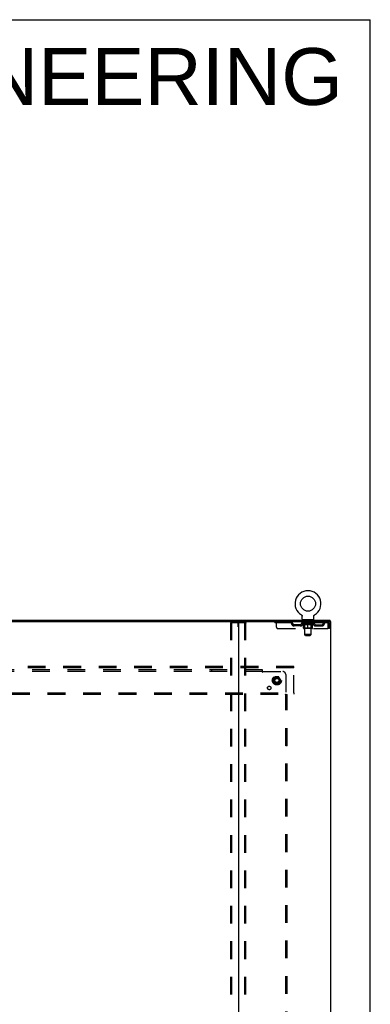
# Model space of a CAD drawing. Header units: inches. Extents: x 0 to 262, y 0 to 169.
# Tile 67 of 67: x 233 to 262, y 89 to 169. Entities that reach past the tile are written whole.
import ezdxf

# ---------------------------------------------------------------- set-up
doc = ezdxf.new("R2010")
doc.units = ezdxf.units.IN
doc.header["$LTSCALE"] = 14.384615
doc.header["$MEASUREMENT"] = 0
doc.linetypes.add('DOT', pattern=[0.2, 0.1, -0.1])
doc.linetypes.add('HIDDEN', pattern=[0.2, 0.1, -0.1])
doc.layers.get('0').update_dxf_attribs({"linetype": 'CONTINUOUS'})
for name, color, linetype in [('DEFAULT_2', 8, 'HIDDEN'), ('DIMENSIONS', 7, 'CONTINUOUS'), ('SUBPANEL', 7, 'CONTINUOUS'), ('WITNESSMARKS', 7, 'CONTINUOUS')]:
    doc.layers.add(name, color=color, linetype=linetype)
doc.styles.get("Standard").update_dxf_attribs({"font": 'arial.ttf'})

msp = doc.modelspace()

# ---------------------------------------------------------------- linework, layer by layer
at = {"color": 7, "linetype": 'Continuous'}
for p, q in [((0, 169.231), (261.538, 169.231)), ((261.538, 0), (261.538, 169.231)), ((255.95, 120.898), (255.95, 120.898)), ((255.95, 120.898), (255.953, 120.896)), ((255.953, 120.896), (255.956, 120.895)), ((255.956, 120.895), (255.958, 120.894)), ((255.958, 120.894), (255.961, 120.891)), ((255.961, 120.891), (255.965, 120.888)), ((255.965, 120.889), (255.968, 120.886)), ((255.968, 120.886), (255.971, 120.883)), ((255.971, 120.883), (255.974, 120.88)), ((255.974, 120.88), (255.977, 120.877)), ((255.977, 120.877), (255.98, 120.874)), ((255.98, 120.874), (255.983, 120.87)), ((255.983, 120.87), (255.986, 120.867)), ((255.986, 120.867), (255.989, 120.863)), ((255.988, 120.863), (255.991, 120.86)), ((255.991, 120.86), (255.993, 120.856)), ((255.993, 120.856), (255.996, 120.852)), ((255.995, 120.852), (255.998, 120.849)), ((255.998, 120.849), (256, 120.845)), ((256, 120.845), (256.001, 120.841)), ((256.001, 120.841), (256.003, 120.837)), ((256.003, 120.837), (256.005, 120.833)), ((256.005, 120.833), (256.006, 120.829)), ((256.006, 120.829), (256.007, 120.824)), ((256.012, 120.799), (256.012, 120.795)), ((256.012, 120.795), (256.012, 120.791)), ((256.012, 120.542), (256.012, 120.791)), ((256.962, 120.542), (256.962, 120.791)), ((256.965, 120.82), (256.966, 120.824)), ((256.966, 120.824), (256.968, 120.829)), ((256.968, 120.829), (256.969, 120.833)), ((256.969, 120.833), (256.971, 120.837)), ((256.971, 120.837), (256.972, 120.841)), ((256.972, 120.841), (256.974, 120.845)), ((256.974, 120.845), (256.976, 120.849)), ((256.976, 120.849), (256.978, 120.852)), ((256.978, 120.852), (256.98, 120.856)), ((256.98, 120.856), (256.983, 120.86)), ((256.983, 120.86), (256.985, 120.863)), ((256.985, 120.863), (256.988, 120.867)), ((256.988, 120.867), (256.99, 120.87)), ((256.99, 120.87), (256.993, 120.874)), ((256.993, 120.874), (256.996, 120.877)), ((256.996, 120.877), (256.999, 120.88)), ((256.999, 120.88), (257.002, 120.883)), ((257.002, 120.883), (257.006, 120.886)), ((257.006, 120.886), (257.009, 120.889)), ((257.009, 120.888), (257.012, 120.891)), ((257.012, 120.891), (257.016, 120.894)), ((257.016, 120.894), (257.017, 120.895)), ((257.016, 120.894), (257.017, 120.895)), ((257.017, 120.895), (257.02, 120.896)), ((257.02, 120.896), (257.023, 120.898)), ((257.023, 120.898), (257.023, 120.898)), ((188.051, 120.348), (250.881, 120.348)), ((256.924, 120.482), (256.049, 120.482)), ((256.049, 120.482), (256.049, 120.452)), ((256.924, 120.482), (256.924, 120.452)), ((258.285, 120.348), (258.251, 120.348)), ((258.289, 120.348), (258.289, 120.452))]:
    msp.add_line(p, q, dxfattribs=at)
at = {"color": 3, "linetype": 'Continuous'}
for p, q in [((180.643, 120.452), (258.289, 120.452)), ((250.841, 120.308), (250.841, 52.596)), ((250.881, 120.348), (258.251, 120.348)), ((258.285, 120.348), (258.341, 120.348)), ((258.341, 52.556), (258.341, 120.348))]:
    msp.add_line(p, q, dxfattribs=at)
at = {"color": 7, "linetype": 'Continuous'}
for points in [[(256.007, 120.824), (256.008, 120.82), (256.009, 120.816), (256.01, 120.812), (256.011, 120.807), (256.011, 120.803), (256.012, 120.799), (256.012, 120.795)], [(256.962, 120.791), (256.962, 120.795), (256.962, 120.799), (256.962, 120.803), (256.963, 120.807), (256.964, 120.812), (256.964, 120.816), (256.965, 120.82)], [(256.962, 120.795), (256.962, 120.799), (256.962, 120.803), (256.963, 120.807), (256.964, 120.812)]]:
    msp.add_lwpolyline(points, dxfattribs=at)
msp.add_circle((256.487, 121.806), 0.609, dxfattribs=at)
for centre, radius, start, end in [((256.487, 121.806), 1.054, 300.39933, 239.60067), ((250.801, 120.308), 0.04, 0, 90), ((256.072, 120.542), 0.06, 180, 270), ((256.902, 120.542), 0.06, 270, 360)]:
    msp.add_arc(centre, radius, start, end, dxfattribs=at)
at = {"color": 3, "linetype": 'Continuous'}
msp.add_arc((250.881, 120.308), 0.04, 90, 180, dxfattribs=at)
at = {"layer": 'DEFAULT_2', "color": 8, "linetype": 'HIDDEN'}
for p, q in [((255.95, 120.898), (255.95, 120.898)), ((255.956, 120.895), (255.958, 120.894)), ((257.023, 120.898), (257.023, 120.898)), ((250.237, 52.669), (250.237, 120.234)), ((250.258, 120.264), (251.423, 120.264)), ((250.31, 52.669), (250.31, 120.234)), ((251.371, 52.669), (251.371, 120.234)), ((251.445, 52.669), (251.445, 120.234)), ((253.799, 120.348), (253.799, 120.244)), ((258.07, 120.244), (253.799, 120.244)), ((253.924, 119.91), (253.924, 120.348)), ((254.899, 120.348), (254.899, 120.244)), ((255.855, 120.097), (255.372, 120.097)), ((255.372, 119.993), (255.372, 120.097)), ((255.855, 119.993), (255.372, 119.993)), ((255.622, 119.993), (255.622, 120.097)), ((255.981, 120.206), (255.981, 120.244)), ((256.993, 120.206), (255.981, 120.206)), ((256.108, 120.117), (255.981, 120.206)), ((255.988, 120.238), (255.988, 120.244)), ((255.995, 120.236), (255.995, 120.238)), ((255.995, 120.236), (256.978, 120.236)), ((256.002, 120.236), (256.002, 120.238)), ((256.003, 120.236), (256.003, 120.238)), ((256.011, 120.238), (256.011, 120.244)), ((256.024, 120.236), (256.024, 120.238)), ((256.026, 120.236), (256.026, 120.238)), ((256.048, 120.238), (256.048, 120.244)), ((256.049, 120.244), (256.049, 120.348)), ((256.06, 120.236), (256.06, 120.238)), ((256.062, 120.236), (256.062, 120.238)), ((256.225, 120.238), (256.065, 120.238)), ((256.099, 120.238), (256.099, 120.244)), ((256.1, 120.236), (256.1, 120.238)), ((256.101, 120.236), (256.101, 120.238)), ((256.103, 120.236), (256.103, 120.238)), ((256.108, 120.117), (256.116, 120.117)), ((256.109, 120.236), (256.109, 120.238)), ((256.109, 120.236), (256.109, 120.238)), ((256.112, 120.236), (256.112, 120.238)), ((256.114, 120.236), (256.114, 120.239)), ((256.116, 119.827), (256.116, 120.152)), ((256.118, 120.236), (256.118, 120.238)), ((256.129, 120.236), (256.129, 120.238)), ((256.142, 120.482), (256.142, 120.452)), ((256.144, 120.236), (256.144, 120.24)), ((256.144, 120.236), (256.144, 120.238)), ((256.16, 120.236), (256.16, 120.238)), ((256.161, 120.238), (256.161, 120.244)), ((256.169, 120.236), (256.169, 120.238)), ((256.172, 120.236), (256.172, 120.238)), ((256.177, 120.392), (256.177, 120.472)), ((256.18, 120.236), (256.18, 120.238)), ((256.246, 120.382), (256.187, 120.382)), ((256.189, 120.236), (256.189, 120.241)), ((256.201, 120.236), (256.201, 120.238)), ((256.204, 120.236), (256.204, 120.238)), ((256.225, 120.236), (256.225, 120.238)), ((256.279, 120.238), (256.229, 120.238)), ((256.23, 120.117), (256.374, 120.117)), ((256.234, 120.238), (256.234, 120.244)), ((256.237, 119.829), (256.237, 120.204)), ((256.238, 119.292), (256.238, 120.372)), ((256.239, 120.236), (256.239, 120.238)), ((256.243, 120.236), (256.243, 120.238)), ((256.248, 120.236), (256.248, 120.242)), ((256.251, 120.236), (256.251, 120.238)), ((256.26, 120.236), (256.26, 120.238)), ((256.279, 120.236), (256.279, 120.238)), ((256.339, 120.238), (256.292, 120.238)), ((256.308, 120.236), (256.308, 120.238)), ((256.314, 120.238), (256.314, 120.244)), ((256.317, 120.236), (256.317, 120.238)), ((256.319, 120.236), (256.319, 120.243)), ((256.321, 120.236), (256.321, 120.238)), ((256.327, 120.236), (256.327, 120.238)), ((256.339, 120.236), (256.339, 120.238)), ((256.403, 120.238), (256.36, 120.238)), ((256.37, 120.236), (256.37, 120.238)), ((256.395, 120.238), (256.457, 120.242)), ((256.399, 120.238), (256.399, 120.244)), ((256.399, 120.238), (256.399, 120.244)), ((256.399, 120.244), (256.399, 120.244)), ((256.399, 120.236), (256.399, 120.238)), ((256.402, 120.236), (256.402, 120.239)), ((256.403, 120.236), (256.403, 120.238)), ((256.404, 120.236), (256.404, 120.238)), ((256.432, 120.238), (256.483, 120.238)), ((256.436, 120.236), (256.436, 120.238)), ((256.44, 120.238), (256.44, 120.241)), ((256.457, 120.238), (256.457, 120.242)), ((256.47, 120.236), (256.47, 120.238)), ((256.485, 120.238), (256.485, 120.238)), ((256.485, 120.236), (256.485, 120.238)), ((256.485, 120.236), (256.485, 120.238)), ((256.487, 120.244), (256.578, 120.238)), ((256.487, 120.238), (256.487, 120.244)), ((256.487, 119.797), (256.487, 120.152)), ((256.489, 120.236), (256.489, 120.238)), ((256.489, 120.236), (256.489, 120.238)), ((256.489, 120.238), (256.489, 120.238)), ((256.503, 120.238), (256.542, 120.238)), ((256.503, 120.236), (256.503, 120.238)), ((256.538, 120.236), (256.538, 120.238)), ((256.57, 120.238), (256.614, 120.238)), ((256.57, 120.236), (256.57, 120.238)), ((256.57, 120.236), (256.57, 120.238)), ((256.571, 120.236), (256.571, 120.239)), ((256.574, 120.244), (256.575, 120.244)), ((256.574, 120.238), (256.574, 120.244)), ((256.574, 120.236), (256.574, 120.238)), ((256.575, 120.238), (256.575, 120.244)), ((256.6, 120.117), (256.744, 120.117)), ((256.603, 120.236), (256.603, 120.238)), ((256.635, 120.238), (256.682, 120.238)), ((256.635, 120.236), (256.635, 120.238)), ((256.647, 120.236), (256.647, 120.238)), ((256.653, 120.236), (256.653, 120.238)), ((256.655, 120.236), (256.655, 120.243)), ((256.657, 120.236), (256.657, 120.238)), ((256.66, 120.238), (256.66, 120.244)), ((256.666, 120.236), (256.666, 120.238)), ((256.695, 120.238), (256.744, 120.238)), ((256.695, 120.236), (256.695, 120.238)), ((256.714, 120.236), (256.714, 120.238)), ((256.723, 120.236), (256.723, 120.238)), ((256.726, 120.236), (256.726, 120.242)), ((256.787, 120.382), (256.728, 120.382)), ((256.731, 120.236), (256.731, 120.238)), ((256.734, 120.236), (256.734, 120.238)), ((256.736, 119.292), (256.736, 120.372)), ((256.737, 119.829), (256.737, 120.204)), ((256.74, 120.238), (256.74, 120.244)), ((256.748, 120.238), (256.909, 120.238)), ((256.748, 120.236), (256.748, 120.238)), ((256.77, 120.236), (256.77, 120.238)), ((256.772, 120.236), (256.772, 120.238)), ((256.785, 120.236), (256.785, 120.241)), ((256.794, 120.236), (256.794, 120.238)), ((256.797, 120.392), (256.797, 120.472)), ((256.801, 120.236), (256.801, 120.238)), ((256.804, 120.236), (256.804, 120.238)), ((256.812, 120.238), (256.812, 120.244)), ((256.813, 120.236), (256.813, 120.238)), ((256.83, 120.236), (256.83, 120.24)), ((256.83, 120.236), (256.83, 120.238)), ((256.832, 120.482), (256.832, 120.452)), ((256.844, 120.236), (256.844, 120.238)), ((256.856, 120.236), (256.856, 120.238)), ((256.857, 119.827), (256.857, 120.152)), ((256.857, 120.117), (256.866, 120.117)), ((256.859, 120.236), (256.859, 120.239)), ((256.862, 120.236), (256.862, 120.238)), ((256.865, 120.236), (256.865, 120.238)), ((256.865, 120.236), (256.865, 120.238)), ((256.866, 120.117), (256.993, 120.206)), ((256.87, 120.236), (256.87, 120.238)), ((256.873, 120.236), (256.873, 120.238)), ((256.873, 120.236), (256.873, 120.238)), ((256.875, 120.238), (256.875, 120.244)), ((256.911, 120.236), (256.911, 120.238)), ((256.914, 120.236), (256.914, 120.238)), ((256.924, 120.244), (256.924, 120.348)), ((256.925, 120.238), (256.925, 120.244)), ((256.948, 120.236), (256.948, 120.238)), ((256.949, 120.236), (256.949, 120.238)), ((256.962, 120.238), (256.962, 120.244)), ((256.971, 120.236), (256.971, 120.238)), ((256.971, 120.236), (256.971, 120.238)), ((256.978, 120.236), (256.978, 120.238)), ((256.985, 120.238), (256.985, 120.244)), ((256.993, 120.206), (256.993, 120.244)), ((257.118, 120.097), (257.601, 120.097)), ((257.118, 119.993), (257.601, 119.993)), ((257.351, 119.993), (257.351, 120.097)), ((257.601, 119.993), (257.601, 120.097)), ((258.07, 120.348), (258.07, 120.244)), ((258.103, 120.181), (258.103, 119.785)), ((258.237, 120.181), (258.133, 120.181)), ((258.133, 119.785), (258.133, 120.181)), ((258.237, 119.785), (258.237, 120.181)), ((254.049, 119.785), (258.103, 119.785)), ((256.828, 119.797), (256.146, 119.797)), ((256.237, 119.829), (256.205, 119.797)), ((256.737, 119.829), (256.237, 119.829)), ((256.736, 119.292), (256.238, 119.292)), ((256.298, 119.232), (256.238, 119.292)), ((256.298, 119.232), (256.676, 119.232)), ((256.676, 119.232), (256.736, 119.292)), ((256.737, 119.829), (256.769, 119.797)), ((258.237, 119.785), (258.133, 119.785)), ((255.341, 116.702), (183.591, 116.702)), ((255.341, 116.598), (183.591, 116.598)), ((255.341, 116.598), (255.341, 116.702)), ((255.341, 114.556), (255.341, 116.598)), ((253.803, 115.849), (253.648, 115.582)), ((253.648, 115.572), (253.803, 115.304)), ((254.12, 115.854), (253.811, 115.854)), ((254.12, 115.299), (253.811, 115.299)), ((254.283, 115.582), (254.129, 115.849)), ((254.129, 115.304), (254.283, 115.572)), ((183.591, 114.556), (255.341, 114.556)), ((183.591, 114.452), (255.341, 114.452)), ((255.341, 114.556), (255.341, 114.452))]:
    msp.add_line(p, q, dxfattribs=at)
for points in [[(250.237, 120.234), (250.238, 120.242), (250.24, 120.249), (250.243, 120.255), (250.248, 120.26), (250.252, 120.263), (250.258, 120.264)], [(250.332, 120.264), (250.326, 120.263), (250.321, 120.26), (250.317, 120.255), (250.313, 120.249), (250.311, 120.242), (250.31, 120.234)], [(251.371, 120.234), (251.37, 120.242), (251.368, 120.249), (251.365, 120.255), (251.361, 120.26), (251.356, 120.263), (251.35, 120.264)], [(251.423, 120.264), (251.429, 120.263), (251.434, 120.26), (251.438, 120.255), (251.442, 120.249), (251.444, 120.242), (251.445, 120.234)], [(256.236, 120.117), (256.216, 120.121), (256.197, 120.125), (256.177, 120.131), (256.157, 120.137), (256.137, 120.144), (256.116, 120.152)], [(256.116, 120.151), (256.136, 120.143), (256.155, 120.137), (256.174, 120.131), (256.193, 120.125), (256.212, 120.121), (256.23, 120.117)], [(256.487, 120.152), (256.466, 120.144), (256.446, 120.137), (256.425, 120.131), (256.406, 120.125), (256.386, 120.121), (256.366, 120.117)], [(256.374, 120.117), (256.392, 120.121), (256.411, 120.125), (256.43, 120.131), (256.449, 120.137), (256.468, 120.143), (256.487, 120.151)], [(256.607, 120.117), (256.588, 120.121), (256.568, 120.125), (256.548, 120.131), (256.528, 120.137), (256.507, 120.144), (256.487, 120.152)], [(256.487, 120.151), (256.506, 120.143), (256.525, 120.136), (256.544, 120.13), (256.563, 120.125), (256.581, 120.121), (256.6, 120.117)], [(256.857, 120.152), (256.837, 120.144), (256.816, 120.137), (256.796, 120.131), (256.777, 120.125), (256.757, 120.121), (256.737, 120.117)], [(256.744, 120.117), (256.762, 120.121), (256.781, 120.125), (256.8, 120.131), (256.819, 120.137), (256.838, 120.144), (256.857, 120.151)], [(258.075, 120.343), (258.072, 120.347), (258.07, 120.348)], [(258.084, 120.23), (258.082, 120.234), (258.079, 120.237), (258.077, 120.24), (258.075, 120.242), (258.072, 120.243), (258.07, 120.244)], [(258.075, 120.343), (258.077, 120.338), (258.079, 120.331), (258.082, 120.322), (258.084, 120.311), (258.086, 120.299), (258.089, 120.285), (258.091, 120.269), (258.093, 120.253), (258.096, 120.236), (258.098, 120.218), (258.1, 120.199), (258.103, 120.181)], [(258.084, 120.23), (258.086, 120.225), (258.089, 120.22), (258.091, 120.214), (258.093, 120.208), (258.096, 120.201), (258.098, 120.195), (258.1, 120.188), (258.103, 120.181)]]:
    msp.add_lwpolyline(points, dxfattribs=at)
for radius in [0.372, 0.356, 0.312, 0.204, 0.188, 0.183, 0.165]:
    msp.add_circle((253.966, 115.577), radius, dxfattribs=at)
at = {"layer": 'DEFAULT_2', "color": 8, "linetype": 'DOT'}
msp.add_circle((253.966, 115.577), 0.17, dxfattribs=at)
at = {"layer": 'DEFAULT_2', "color": 8, "linetype": 'HIDDEN'}
for centre, radius, start, end in [((255.083, 120.181), 0.167, 8.07163, 90), ((255.084, 120.181), 0.0625, 7.98631, 90), ((255.372, 120.222), 0.229, 187.98631, 270), ((255.372, 120.222), 0.125, 188.07163, 270), ((255.855, 120.222), 0.125, 270, 351.92837), ((255.855, 120.222), 0.229, 270, 352.01369), ((256.144, 120.181), 0.167, 90, 171.92837), ((256.144, 120.181), 0.0625, 90, 172.01369), ((256.167, 120.472), 0.01, 0, 90), ((256.187, 120.392), 0.01, 180, 270), ((256.205, 120.204), 0.0318, 0, 90), ((256.228, 120.372), 0.01, 0, 90), ((256.746, 120.372), 0.01, 90, 180), ((256.769, 120.204), 0.0318, 90, 180), ((256.787, 120.392), 0.01, 270, 360), ((256.807, 120.472), 0.01, 90, 180), ((256.829, 120.181), 0.167, 8.07163, 90), ((256.83, 120.181), 0.0625, 7.98631, 90), ((257.118, 120.222), 0.229, 187.98631, 270), ((257.118, 120.222), 0.125, 188.07163, 270), ((257.601, 120.222), 0.125, 270, 351.92837), ((257.601, 120.222), 0.229, 270, 352.01369), ((257.89, 120.181), 0.167, 90, 171.92837), ((257.89, 120.181), 0.0625, 90, 172.01369), ((258.07, 120.181), 0.167, 0, 90), ((258.07, 120.181), 0.063, 0, 90), ((254.049, 119.91), 0.125, 180, 270), ((256.146, 119.827), 0.0296, 180, 270), ((256.828, 119.827), 0.0296, 270, 360), ((253.657, 115.577), 0.01, 150.01268, 209.98829), ((253.811, 115.844), 0.01, 90.01235, 149.98915), ((253.811, 115.309), 0.01, 210.01204, 269.98872), ((254.12, 115.844), 0.01, 30.01204, 89.98872), ((254.12, 115.309), 0.01, 270.01235, 329.98915), ((254.275, 115.577), 0.01, 330.01268, 29.98829)]:
    msp.add_arc(centre, radius, start, end, dxfattribs=at)
for centre, major_axis, ratio, start_param, end_param in [((256.487, 120.244), (0.506, 0.005), 0.05963, 2.96643, 3.140963), ((255.965, 120.234), (0.158, 0), 0.060556, 0.430652, 1.470503), ((256.487, 120.244), (0.506, 0), 0.060556, -3.141593, -2.96706), ((255.965, 120.229), (0.158, 0.002), 0.05963, 1.376596, 1.469874), ((256.487, 120.244), (0.506, 0.011), 0.05688, 2.791345, 2.965878), ((255.945, 120.234), (0.158, 0.002), 0.05963, 0.25549, 1.295341), ((256, 120.234), (0.158, -0.002), 0.05963, 0.605815, 1.645666), ((256.487, 120.244), (0.506, -0.005), 0.05963, -2.96643, -2.791898), ((256, 120.229), (0.158, 0), 0.060556, 1.551758, 1.645036), ((255.945, 120.229), (0.158, 0.003), 0.05688, 1.20151, 1.294789), ((256.001, 120.231), (0.131, 0.001), 0.05963, 1.065228, 1.614276), ((255.985, 120.231), (0.131, 0.003), 0.05688, 0.890143, 1.43919), ((256.032, 120.231), (0.131, 0), 0.060556, 1.240391, 1.789438), ((256.487, 120.244), (0.506, 0.015), 0.052395, 2.616403, 2.790936), ((255.942, 120.234), (0.158, 0.003), 0.05688, 0.080405, 1.120256), ((256.05, 120.234), (0.158, -0.003), 0.05688, 0.7809, 1.820751), ((256.487, 120.244), (0.506, -0.011), 0.05688, -2.791345, -2.616812), ((256.05, 120.229), (0.158, -0.002), 0.05963, 1.72692, 1.820198), ((255.942, 120.229), (0.158, 0.005), 0.052395, 1.026568, 1.119847), ((255.985, 120.231), (0.131, 0.004), 0.052395, 0.715201, 1.264248), ((256.076, 120.231), (0.131, -0.001), 0.05963, 1.415553, 1.9646), ((256.487, 120.244), (0.506, 0.02), 0.046319, 2.441654, 2.616187), ((256.113, 120.234), (0.158, -0.005), 0.052395, 0.955842, 1.995693), ((256.487, 120.244), (0.506, -0.015), 0.052395, -2.616403, -2.44187), ((255.956, 120.234), (0.158, 0.005), 0.052395, -0.094537, 0.945314), ((256.113, 120.229), (0.158, -0.003), 0.05688, 1.902006, 1.995284), ((255.956, 120.229), (0.158, 0.006), 0.046319, 0.851819, 0.945098), ((255.999, 120.231), (0.131, 0.005), 0.046319, 0.540452, 1.089499), ((256.133, 120.231), (0.131, -0.003), 0.05688, 1.590638, 2.139686), ((256.487, 120.244), (0.506, 0.024), 0.038841, 2.267123, 2.441656), ((256.188, 120.234), (0.158, -0.006), 0.046319, 1.130591, 2.170442), ((255.986, 120.234), (0.158, 0.006), 0.046319, -0.269286, 0.770565), ((256.487, 120.244), (0.506, -0.02), 0.046319, -2.441654, -2.267121), ((256.188, 120.229), (0.158, -0.005), 0.052395, 2.076947, 2.170226), ((255.986, 120.229), (0.158, 0.007), 0.038841, 0.677289, 0.770567), ((256.029, 120.231), (0.131, 0.006), 0.038841, 0.365921, 0.914969), ((256.2, 120.231), (0.131, -0.004), 0.052395, 1.76558, 2.314627), ((256.487, 120.244), (0.506, 0.027), 0.030195, 2.09281, 2.267343), ((256.272, 120.234), (0.158, -0.007), 0.038841, 1.305122, 2.344973), ((256.03, 120.234), (0.158, 0.007), 0.038841, -0.443817, 0.596034), ((256.487, 120.244), (0.506, -0.024), 0.038841, -2.267123, -2.092591), ((256.272, 120.229), (0.158, -0.006), 0.046319, 2.251696, 2.344975), ((256.03, 120.229), (0.158, 0.008), 0.030195, 0.502975, 0.596254), ((256.072, 120.231), (0.131, 0.007), 0.030195, 0.191608, 0.740655), ((256.277, 120.231), (0.131, -0.005), 0.046319, 1.940329, 2.489376), ((256.089, 120.234), (0.158, 0.008), 0.030195, -0.61813, 0.421721), ((256.487, 120.244), (0.506, 0.029), 0.020645, 1.918687, 2.09322), ((256.362, 120.234), (0.158, -0.008), 0.030195, 1.479435, 2.519286), ((256.487, 120.244), (0.506, -0.027), 0.030195, -2.09281, -1.918277), ((256.362, 120.229), (0.158, -0.007), 0.038841, 2.426227, 2.519505), ((256.089, 120.229), (0.158, 0.009), 0.020645, 0.328852, 0.422131), ((256.128, 120.231), (0.131, 0.007), 0.020645, 0.017485, 0.566532), ((256.359, 120.231), (0.131, -0.006), 0.038841, 2.11486, 2.663907), ((256.16, 120.234), (0.158, 0.009), 0.020645, -0.792253, 0.247598), ((256.487, 120.244), (0.506, 0.03), 0.010478, 1.744704, 1.919237), ((256.456, 120.234), (0.158, -0.009), 0.020645, 1.653558, 2.693409), ((256.487, 120.244), (0.506, -0.029), 0.020645, -1.918687, -1.744154), ((256.456, 120.229), (0.158, -0.008), 0.030195, 2.60054, 2.693819), ((256.16, 120.229), (0.158, 0.009), 0.010478, 0.154869, 0.248148), ((256.195, 120.231), (0.131, 0.008), 0.010478, 6.126688, 6.675735), ((256.446, 120.231), (0.131, -0.007), 0.030195, 2.289173, 2.83822), ((256.241, 120.234), (0.158, 0.009), 0.010478, -0.966236, -0.000846), ((256.551, 120.234), (0.158, -0.009), 0.010478, 1.827541, 2.867392), ((256.487, 120.244), (0.506, -0.03), 0.010478, -1.744704, -1.570171), ((256.551, 120.229), (0.158, -0.009), 0.020645, 2.774664, 2.867942), ((256.534, 120.231), (0.131, -0.007), 0.020645, 2.463296, 3.012344), ((256.422, 120.234), (0.158, 0.009), 0.010478, 0.274201, 1.314052), ((256.353, 120.231), (0.131, 0.008), 0.010478, -0.000298, 0.504314), ((256.329, 120.229), (0.158, 0.009), 0.010478, 0.192946, 0.399283), ((256.487, 120.244), (0.506, 0.03), 0.010478, -1.578586, -1.396888), ((256.644, 120.229), (0.158, -0.009), 0.010478, 2.948646, 3.041925), ((256.62, 120.231), (0.131, -0.008), 0.010478, 2.637279, 3.142076), ((256.517, 120.234), (0.158, 0.009), 0.020645, 0.448184, 1.488034), ((256.44, 120.231), (0.131, 0.007), 0.020645, 0.129249, 0.678296), ((256.422, 120.229), (0.158, 0.009), 0.020645, 0.273651, 0.366929), ((256.733, 120.234), (0.158, -0.009), 0.010478, -3.140747, -2.175357), ((256.487, 120.244), (0.506, 0.029), 0.020645, -1.397439, -1.222906), ((256.487, 120.244), (0.506, -0.03), 0.010478, 1.222355, 1.396888), ((256.611, 120.234), (0.158, 0.008), 0.030195, 0.622307, 1.662158), ((256.528, 120.231), (0.131, 0.007), 0.030195, 0.303372, 0.852419), ((256.778, 120.231), (0.131, -0.008), 0.010478, 2.749043, 3.29809), ((256.813, 120.234), (0.158, -0.009), 0.020645, 2.893995, 3.933846), ((256.517, 120.229), (0.158, 0.008), 0.030195, 0.447774, 0.541052), ((256.813, 120.229), (0.158, -0.009), 0.010478, 2.893445, 2.986723), ((256.487, 120.244), (0.506, 0.027), 0.030195, -1.223315, -1.048783), ((256.487, 120.244), (0.506, -0.029), 0.020645, 1.048373, 1.222906), ((256.702, 120.234), (0.158, 0.007), 0.038841, 0.79662, 1.836471), ((256.614, 120.231), (0.131, 0.006), 0.038841, 0.477686, 1.026733), ((256.845, 120.231), (0.131, -0.007), 0.020645, 2.57506, 3.124108), ((256.884, 120.234), (0.158, -0.008), 0.030195, 2.719872, 3.759723), ((256.785, 120.234), (0.158, 0.006), 0.046319, 0.971151, 2.011002), ((256.611, 120.229), (0.158, 0.007), 0.038841, 0.622087, 0.715366), ((256.884, 120.229), (0.158, -0.009), 0.020645, 2.719462, 2.812741), ((256.487, 120.244), (0.506, 0.024), 0.038841, -1.049002, -0.874469), ((256.487, 120.244), (0.506, -0.027), 0.030195, 0.87425, 1.048783), ((256.697, 120.231), (0.131, 0.005), 0.046319, 0.652216, 1.201263), ((256.86, 120.234), (0.158, 0.005), 0.052395, 1.1459, 2.185751), ((256.901, 120.231), (0.131, -0.007), 0.030195, 2.400937, 2.949985), ((256.943, 120.234), (0.158, -0.007), 0.038841, 2.545558, 3.585409), ((256.773, 120.231), (0.131, 0.004), 0.052395, 0.826965, 1.376012), ((256.702, 120.229), (0.158, 0.006), 0.046319, 0.796618, 0.889896), ((256.943, 120.229), (0.158, -0.008), 0.030195, 2.545339, 2.638617), ((256.923, 120.234), (0.158, 0.003), 0.05688, 1.320842, 2.360692), ((256.487, 120.244), (0.506, 0.02), 0.046319, -0.874471, -0.699939), ((256.487, 120.244), (0.506, -0.024), 0.038841, 0.699936, 0.874469), ((256.988, 120.234), (0.158, -0.006), 0.046319, 2.371028, 3.410879), ((256.945, 120.231), (0.131, -0.006), 0.038841, 2.226624, 2.775671), ((256.974, 120.234), (0.158, 0.002), 0.05963, 1.495927, 2.535778), ((256.841, 120.231), (0.131, 0.003), 0.05688, 1.001907, 1.550954), ((257.018, 120.234), (0.158, -0.005), 0.052395, 2.196279, 3.23613), ((256.974, 120.231), (0.131, -0.005), 0.046319, 2.052093, 2.601141), ((256.785, 120.229), (0.158, 0.005), 0.052395, 0.971367, 1.064645), ((257.009, 120.234), (0.158, 0), 0.060556, 1.671089, 2.71094), ((256.988, 120.229), (0.158, -0.007), 0.038841, 2.371026, 2.464304), ((257.031, 120.234), (0.158, -0.003), 0.05688, 2.021337, 3.061188), ((256.487, 120.244), (0.506, 0.015), 0.052395, -0.699723, -0.52519), ((256.487, 120.244), (0.506, -0.02), 0.046319, 0.525406, 0.699939), ((257.028, 120.234), (0.158, -0.002), 0.05963, 1.846251, 2.886102), ((256.898, 120.231), (0.131, 0.001), 0.05963, 1.176993, 1.72604), ((256.989, 120.231), (0.131, -0.004), 0.052395, 1.877344, 2.426392), ((256.942, 120.231), (0.131, 0), 0.060556, 1.352155, 1.901202), ((256.988, 120.231), (0.131, -0.003), 0.05688, 1.702402, 2.25145), ((256.973, 120.231), (0.131, -0.001), 0.05963, 1.527317, 2.076364), ((256.86, 120.229), (0.158, 0.003), 0.05688, 1.146309, 1.239587), ((257.018, 120.229), (0.158, -0.006), 0.046319, 2.196495, 2.289773), ((256.487, 120.244), (0.506, 0.011), 0.05688, -0.524781, -0.350248), ((256.487, 120.244), (0.506, -0.015), 0.052395, 0.350657, 0.52519), ((256.923, 120.229), (0.158, 0.002), 0.05963, 1.321394, 1.414673), ((257.031, 120.229), (0.158, -0.005), 0.052395, 2.021746, 2.115024), ((256.487, 120.244), (0.506, 0.005), 0.05963, -0.349695, -0.175162), ((256.487, 120.244), (0.506, -0.011), 0.05688, 0.175715, 0.350248), ((256.974, 120.229), (0.158, 0), 0.060556, 1.496556, 1.589835), ((257.028, 120.229), (0.158, -0.003), 0.05688, 1.846804, 1.940083), ((257.009, 120.229), (0.158, -0.002), 0.05963, 1.671719, 1.764997), ((256.487, 120.244), (0.506, 0), 0.060556, -0.174533, 0), ((256.487, 120.244), (0.506, -0.005), 0.05963, 0.000629, 0.175162)]:
    msp.add_ellipse(centre, major_axis=major_axis, ratio=ratio, start_param=start_param, end_param=end_param, dxfattribs=at)
at = {"layer": 'SUBPANEL', "color": 8, "linetype": 'HIDDEN'}
for p, q in [((252.81, 116.42), (186.122, 116.42)), ((252.81, 116.295), (186.122, 116.295)), ((248.685, 116.295), (248.685, 116.42)), ((252.81, 116.255), (252.81, 116.42)), ((252.845, 116.295), (254.435, 116.295)), ((254.685, 116.045), (254.685, 114.456)), ((254.644, 114.42), (254.81, 114.42)), ((254.685, 58.483), (254.685, 114.42)), ((254.703, 114.437), (254.696, 114.445)), ((254.81, 58.483), (254.81, 114.42)), ((254.685, 110.295), (254.81, 110.295))]:
    msp.add_line(p, q, dxfattribs=at)
for points in [[(252.81, 116.334), (252.811, 116.332), (252.813, 116.329), (252.815, 116.327), (252.817, 116.325), (252.818, 116.323), (252.82, 116.321), (252.822, 116.319), (252.823, 116.317), (252.825, 116.316), (252.827, 116.314), (252.832, 116.309)], [(252.81, 116.255), (252.811, 116.255), (252.813, 116.256), (252.815, 116.257), (252.816, 116.258), (252.818, 116.259), (252.819, 116.26), (252.821, 116.261), (252.822, 116.263), (252.824, 116.265), (252.825, 116.266), (252.827, 116.268), (252.828, 116.27), (252.829, 116.272), (252.831, 116.274), (252.832, 116.276), (252.835, 116.281)], [(252.832, 116.309), (252.834, 116.307), (252.836, 116.305), (252.838, 116.303), (252.84, 116.301), (252.842, 116.299), (252.843, 116.297), (252.845, 116.295)], [(252.835, 116.281), (252.836, 116.283), (252.838, 116.285), (252.839, 116.288), (252.841, 116.29), (252.842, 116.292), (252.843, 116.294), (252.845, 116.295)], [(254.644, 114.42), (254.644, 114.422), (254.645, 114.424), (254.646, 114.426), (254.647, 114.427), (254.648, 114.429), (254.649, 114.43), (254.651, 114.432), (254.652, 114.433), (254.654, 114.435), (254.655, 114.436), (254.657, 114.438), (254.659, 114.439), (254.661, 114.44), (254.663, 114.441), (254.665, 114.443)], [(254.665, 114.443), (254.67, 114.446), (254.672, 114.447), (254.674, 114.448), (254.677, 114.45), (254.679, 114.451), (254.681, 114.453), (254.683, 114.454), (254.685, 114.456)], [(254.696, 114.445), (254.694, 114.447), (254.692, 114.449), (254.69, 114.451), (254.688, 114.452), (254.686, 114.454), (254.685, 114.456)], [(254.723, 114.42), (254.721, 114.422), (254.718, 114.424), (254.716, 114.426), (254.714, 114.427), (254.712, 114.429), (254.71, 114.431), (254.708, 114.432), (254.707, 114.434), (254.705, 114.436), (254.703, 114.437)]]:
    msp.add_lwpolyline(points, dxfattribs=at)
for centre, radius in [((253.966, 115.577), 0.25), ((253.347, 114.958), 0.141)]:
    msp.add_circle(centre, radius, dxfattribs=at)
msp.add_arc((254.435, 116.045), 0.25, 0, 90, dxfattribs=at)
at = {"layer": 'WITNESSMARKS', "color": 40, "linetype": 'Continuous'}
for p, q in [((250.778, 120.223), (250.903, 120.223)), ((250.778, 120.16), (250.903, 120.16)), ((250.778, 120.098), (250.903, 120.098)), ((250.778, 119.973), (250.903, 119.973))]:
    msp.add_line(p, q, dxfattribs=at)

# ---------------------------------------------------------------- texts
at = {"layer": 'DIMENSIONS', "color": 2, "linetype": 'Continuous', "insert": (200.947, 166.923), "char_height": 4.61538, "width": 116.56849, "attachment_point": 2, "line_spacing_factor": 0.9}
msp.add_mtext('SAGINAW CONTROL & ENGINEERING\\PSCE-N68XM7824SS', dxfattribs=at)

doc.saveas('drawing.dxf')
